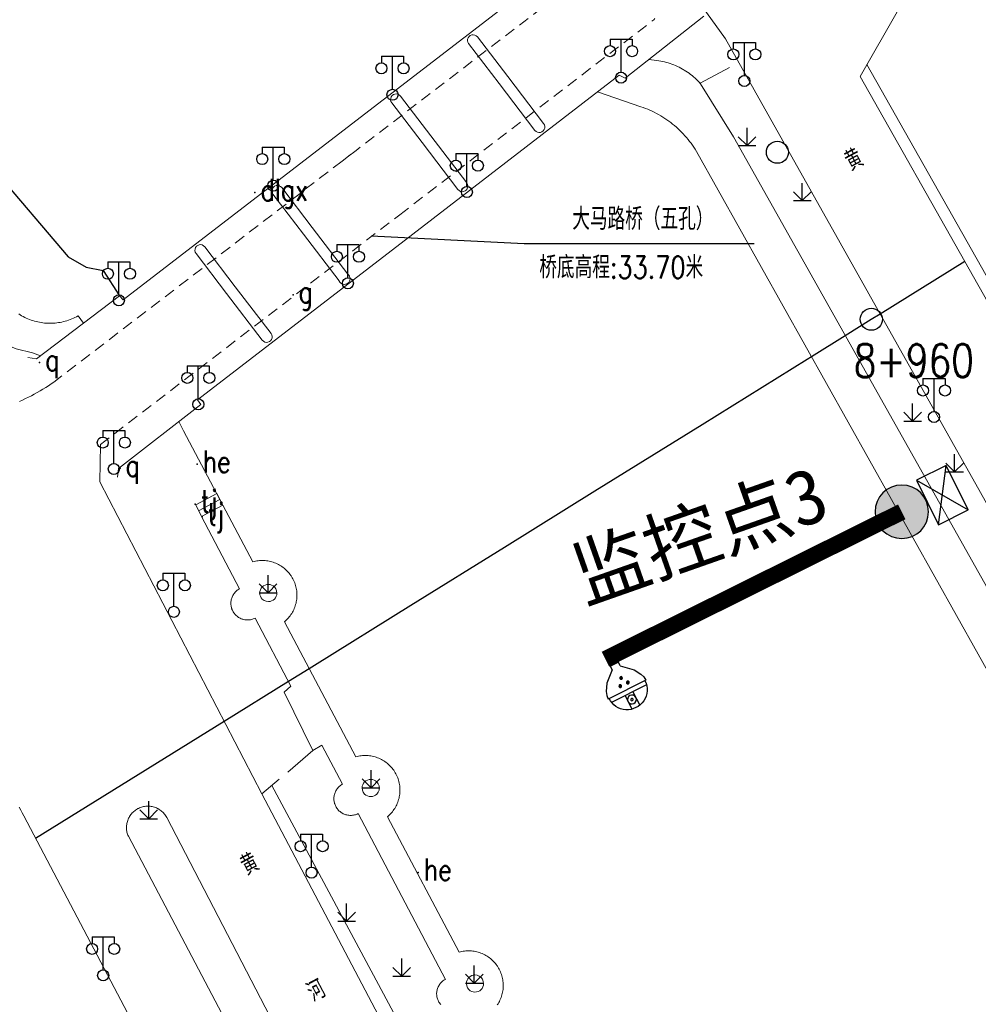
# Model space of a CAD drawing. Extents: x 39527407 to 39530665, y 3786466 to 3790957.
# Tile 107 of 113: x 39529664 to 39529751, y 3789592 to 3789681. Entities that reach past the tile are written whole.
import ezdxf
from ezdxf.enums import TextEntityAlignment as Align

# ---------------------------------------------------------------- set-up
doc = ezdxf.new("R2010")
doc.units = 0
doc.header["$PDSIZE"] = 0.2
doc.linetypes.add('X0', pattern=[4, 3, -1])
doc.linetypes.add('X70', pattern=[1.6, 1, -0.6])
doc.layers.get('0').update_dxf_attribs({"linetype": 'CONTINUOUS'})
for name, color, linetype in [('04-安保监控', 4, 'CONTINUOUS'), ('DLSS', 4, 'CONTINUOUS'), ('JCDL_DMX_F', 30, 'CONTINUOUS'), ('JCDL_JMDD_F', 231, 'CONTINUOUS'), ('JCDL_JMDX_F', 231, 'CONTINUOUS'), ('JCDL_JT_ZJ', 100, 'CONTINUOUS'), ('JCDL_JTD_F', 100, 'CONTINUOUS'), ('JCDL_JTX_F', 100, 'CONTINUOUS'), ('JMD', 6, 'CONTINUOUS'), ('SXSS', 5, 'CONTINUOUS'), ('ZBTZ', 3, 'CONTINUOUS'), ('zdh', 7, 'CONTINUOUS'), ('断面线', 2, 'CONTINUOUS'), ('水面监控', 7, 'CONTINUOUS')]:
    doc.layers.add(name, color=color, linetype=linetype)
for name, color, linetype, lineweight in [('JCDL_JMDX', 1, 'CONTINUOUS', 0), ('JCDL_ZBX', 3, 'CONTINUOUS', 0), ('JCDL_ZBX_F', 7, 'CONTINUOUS', 0)]:
    doc.layers.add(name, color=color, linetype=linetype, lineweight=lineweight)
doc.styles.add('HZ', font='rs', dxfattribs={"width": 0.8, "bigfont": 'hztxt'})
doc.styles.get("Standard").update_dxf_attribs({"font": 'txt', "width": 1.1})
doc.linetypes.add('10422', pattern='A,2,[150,AAA.SHX,S=1,R=0,X=0,Y=1],2,[177,AAA.SHX,S=1,R=0,X=0,Y=0.8],1e-09', length=4)
doc.linetypes.add('X35', pattern='A,2,[150,AAA.SHX,S=1,R=0,X=0,Y=1],2,[177,AAA.SHX,S=1,R=0,X=0,Y=0.8],1e-09', length=4)
doc.linetypes.add('X49', pattern='A,0,[5,symbolt.shx,S=1,R=0,X=0,Y=0],-10', length=10)
doc.linetypes.add('X67', pattern='A,1,[150,symbolx.shx,S=1,R=0,X=0,Y=1],2,[153,symbolx.shx,S=1,R=0,X=0,Y=0.8],2,[145,symbolx.shx,S=1,R=0,X=0,Y=0],0,[150,symbolx.shx,S=1,R=0,X=0,Y=1],2,[153,symbolx.shx,S=1,R=0,X=0,Y=0.8],2,[150,symbolx.shx,S=1,R=0,X=0,Y=1],0.5,-0.5,[146,symbolx.shx,S=1,R=0,X=0,Y=0],-0.5,0.5,[153,symbolx.shx,S=1,R=0,X=0,Y=0.8],1', length=12)

# ---------------------------------------------------------------- blocks, each defined once
blk = doc.blocks.new('5820000')
at = {"color": 0, "linetype": 'Continuous'}
blk.add_circle((0, 0), 1, dxfattribs=at)
blk = doc.blocks.new('9530003')
at = {"color": 0}
for p, q in [((0, 0), (0, 1.6)), ((-0.8, 0), (0.8, 0))]:
    blk.add_line(p, q, dxfattribs=at)
at = {"color": 0, "linetype": 'Continuous'}
for points in [[(0, 0), (-0.8, 0.8)], [(0, 0), (0.8, 0.8)]]:
    blk.add_lwpolyline(points, dxfattribs=at)
blk = doc.blocks.new('3521000')
at = {"color": 0}
for p, q in [((-1, 3.5), (1, 3.5)), ((0, 0.5), (0, 3.5))]:
    blk.add_line(p, q, dxfattribs=at)
at = {"color": 0, "linetype": 'Continuous', "flags": 128}
for points in [[(-1, 3.5), (-1, 2.9)], [(1, 3.5), (1, 2.9)]]:
    blk.add_lwpolyline(points, dxfattribs=at)
at = {"color": 0}
for centre in [(-1, 2.4), (1, 2.4), (0, 0)]:
    blk.add_circle(centre, 0.5, dxfattribs=at)
blk = doc.blocks.new('A$C645879D4')
at = {"layer": '04-安保监控'}
h = blk.add_hatch(color=256, dxfattribs=at)
edge = h.paths.add_edge_path()
edge.add_arc((404, 404), 404, 0, 360)
blk.add_circle((404, 404), 404, dxfattribs=at)
blk = doc.blocks.new('A$C2CD672AE')
at = {"layer": '04-安保监控', "color": 6}
for p, q in [((3.16, 8.38), (1.14, 6.57)), ((3.16, 8.38), (3.16, 9.15)), ((3.16, 9.15), (4.84, 9.15)), ((4.84, 8.38), (4.84, 9.15)), ((4.84, 8.38), (6.85, 6.57)), ((1.14, 6.57), (0.34, 5.24)), ((6.85, 6.57), (7.66, 5.24)), ((0.1, 4.53), (0, 3.79)), ((0, 3.79), (8, 3.79)), ((0.34, 5.24), (0.1, 4.53)), ((7.66, 5.24), (7.9, 4.53)), ((7.9, 4.53), (8, 3.79)), ((0.31, 2.95), (7.69, 2.95)), ((3.16, 2.95), (3.16, 0.09)), ((4.84, 2.95), (4.84, 0.09))]:
    blk.add_line(p, q, dxfattribs=at)
for centre, major_axis, start_param, end_param in [((4.02, 6.27), (0.188, 0.188), 3.141593, 9.424778), ((4, 3.79), (2.68, 2.68), 2.356194, 5.497787), ((3.26, 4.93), (0.188, 0.188), 6.28318530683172, 12.5663706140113), ((4.85, 4.94), (0.188, 0.188), 3.141593, 9.424778), ((4, 1.71), (0.595, 0.595), 5.497787, 11.780972), ((4, 1.71), (0.161, 0.161), 5.497787, 11.780972)]:
    blk.add_ellipse(centre, major_axis=major_axis, ratio=1, start_param=start_param, end_param=end_param, dxfattribs=at)
for points in [[(3.79, 6.4), (4.25, 6.4), (3.76, 6.27), (4.29, 6.27)], [(3.79, 6.13), (4.25, 6.14), (3.76, 6.27), (4.29, 6.27)], [(3.89, 6.5), (4.16, 6.5), (3.79, 6.4), (4.25, 6.4)], [(3.89, 6.04), (4.16, 6.04), (3.79, 6.13), (4.25, 6.14)], [(4.02, 6.53), (4.02, 6.53), (3.89, 6.5), (4.16, 6.5)], [(4.02, 6), (4.02, 6), (3.89, 6.04), (4.16, 6.04)], [(3.03, 5.07), (3.49, 5.07), (2.99, 4.93), (3.52, 4.93)], [(3.03, 4.8), (3.49, 4.8), (2.99, 4.93), (3.52, 4.93)], [(3.12, 5.16), (3.39, 5.16), (3.03, 5.07), (3.49, 5.07)], [(3.12, 4.7), (3.39, 4.7), (3.03, 4.8), (3.49, 4.8)], [(3.26, 5.2), (3.26, 5.2), (3.12, 5.16), (3.39, 5.16)], [(3.26, 4.67), (3.26, 4.67), (3.12, 4.7), (3.39, 4.7)], [(4.62, 5.07), (5.08, 5.07), (4.59, 4.94), (5.12, 4.94)], [(4.62, 4.8), (5.09, 4.81), (4.59, 4.94), (5.12, 4.94)], [(4.72, 5.17), (4.99, 5.17), (4.62, 5.07), (5.08, 5.07)], [(4.72, 4.71), (4.99, 4.71), (4.62, 4.8), (5.09, 4.81)], [(4.85, 5.2), (4.85, 5.2), (4.72, 5.17), (4.99, 5.17)], [(4.86, 4.67), (4.86, 4.67), (4.72, 4.71), (4.99, 4.71)]]:
    blk.add_solid(points, dxfattribs=at)
blk = doc.blocks.new('A$C30C14BCC')
at = {"layer": '04-安保监控', "color": 2}
for p, q in [((0, 600), (400, 0)), ((0, 0), (400, 600))]:
    blk.add_line(p, q, dxfattribs=at)
at = {"layer": '04-安保监控', "color": 2, "ltscale": 12}
blk.add_lwpolyline([(0, 600), (400, 600), (400, 0), (0, 0)], close=True, dxfattribs=at)

msp = doc.modelspace()

# ---------------------------------------------------------------- linework, layer by layer
at = {"layer": 'DLSS', "linetype": 'Continuous', "lineweight": 20, "elevation": -38.58}
for points in [[(39529762.209, 3789640.7889), (39529761.55226, 3789640.43427), (39529760.80716, 3789640.38927), (39529760.11228, 3789640.66195), (39529759.59699, 3789641.2019), (39529739.83599, 3789676.14989), (39529746.66225, 3789688.11982), (39529748.191, 3789690.26877), (39529749.82154, 3789691.95375), (39529751.43139, 3789693.22627), (39529752.51611, 3789693.8223)], [(39529725.53499, 3789682.4989), (39529727.628, 3789679.56889), (39529766.35199, 3789610.66589)], [(39529721.146, 3789681.29289), (39529721.22908, 3789681.40075)], [(39529666.76329, 3789648.42305), (39529666.51661, 3789648.25388), (39529666.26693, 3789648.08917), (39529666.01456, 3789647.92862), (39529665.75956, 3789647.77228), (39529665.502, 3789647.62018), (39529665.24196, 3789647.47237), (39529664.9795, 3789647.32889), (39529664.71471, 3789647.18978), (39529664.44764, 3789647.05508), (39529664.17838, 3789646.92483), (39529663.90699, 3789646.79905), (39529663.63356, 3789646.67779)], [(39529670.99034, 3789642.77153), (39529670.92799, 3789639.38989), (39529685.62299, 3789611.09089), (39529740.27715, 3789507.15389)], [(39529717.63135, 3789507.15389), (39529664.03, 3789609.09389), (39529663.89505, 3789609.35208), (39529663.75528, 3789609.60769), (39529663.61109, 3789609.86084)]]:
    msp.add_lwpolyline(points, dxfattribs=at)
at = {"layer": 'DLSS', "linetype": 'X70', "lineweight": 0, "elevation": -38.58}
for points in [[(39529718.63599, 3789688.23289), (39529694.14756, 3789669.43918)], [(39529698.11479, 3789663.60409), (39529721.146, 3789681.29289)], [(39529694.14756, 3789669.43918), (39529666.76329, 3789648.42305)], [(39529693.64688, 3789669.05493), (39529692.85357, 3789668.44611)], [(39529670.99034, 3789642.77153), (39529698.11479, 3789663.60409)]]:
    msp.add_lwpolyline(points, dxfattribs=at)
at = {"layer": 'DLSS', "linetype": 'Continuous', "lineweight": 0, "elevation": -38.58}
for points in [[(39529705.14788, 3789679.73179), (39529705.04585, 3789679.83101), (39529704.92001, 3789679.89747), (39529704.78054, 3789679.92578), (39529704.63874, 3789679.91366), (39529704.5061, 3789679.86207), (39529704.39337, 3789679.77521), (39529704.30968, 3789679.6601), (39529704.2618, 3789679.52608), (39529704.25363, 3789679.384), (39529704.28581, 3789679.24537), (39529704.35575, 3789679.12142)], [(39529705.14724, 3789679.7313), (39529707.90101, 3789676.12756)], [(39529704.35511, 3789679.12093), (39529707.10928, 3789675.51666)], [(39529707.90101, 3789676.12756), (39529711.1558, 3789671.86814)], [(39529707.10928, 3789675.51666), (39529710.36367, 3789671.25778)], [(39529698.17475, 3789674.36368), (39529698.07273, 3789674.46291), (39529697.94688, 3789674.52937), (39529697.80741, 3789674.55768), (39529697.66561, 3789674.54555), (39529697.53297, 3789674.49397), (39529697.42024, 3789674.4071), (39529697.33655, 3789674.292), (39529697.28868, 3789674.15798), (39529697.2805, 3789674.01589), (39529697.31268, 3789673.87726), (39529697.38262, 3789673.75332)], [(39529698.17411, 3789674.36319), (39529700.93383, 3789670.75167)], [(39529697.38198, 3789673.75283), (39529700.1421, 3789670.14078)], [(39529710.36367, 3789671.25778), (39529710.46506, 3789671.15806), (39529710.5909, 3789671.0916), (39529710.73038, 3789671.06329), (39529710.87217, 3789671.07542), (39529711.00481, 3789671.127), (39529711.11754, 3789671.21387), (39529711.20124, 3789671.32897), (39529711.24911, 3789671.463), (39529711.25729, 3789671.60508), (39529711.2251, 3789671.74371), (39529711.1558, 3789671.86814)], [(39529700.93383, 3789670.75167), (39529704.18268, 3789666.50004)], [(39529700.1421, 3789670.14078), (39529703.39055, 3789665.88967)], [(39529687.40836, 3789666.06779), (39529687.30634, 3789666.16702), (39529687.18049, 3789666.23348), (39529687.04102, 3789666.26179), (39529686.89922, 3789666.24966), (39529686.76659, 3789666.19808), (39529686.65386, 3789666.11121), (39529686.57016, 3789665.99611), (39529686.52229, 3789665.86208), (39529686.51411, 3789665.72), (39529686.5463, 3789665.58137), (39529686.61623, 3789665.45743)], [(39529703.39055, 3789665.88967), (39529703.49193, 3789665.78996), (39529703.61778, 3789665.7235), (39529703.75725, 3789665.69519), (39529703.89905, 3789665.70732), (39529704.03168, 3789665.7589), (39529704.14442, 3789665.84577), (39529704.22811, 3789665.96087), (39529704.27598, 3789666.09489), (39529704.28416, 3789666.23697), (39529704.25198, 3789666.3756), (39529704.18268, 3789666.50004)], [(39529686.61623, 3789665.45743), (39529689.38123, 3789661.83767)], [(39529687.40836, 3789666.06779), (39529690.17295, 3789662.44857)], [(39529689.38123, 3789661.83767), (39529692.62416, 3789657.59378)], [(39529690.17295, 3789662.44857), (39529693.41629, 3789658.20415)], [(39529680.43761, 3789660.69658), (39529680.33559, 3789660.7958), (39529680.20975, 3789660.86226), (39529680.07028, 3789660.89057), (39529679.92848, 3789660.87845), (39529679.79584, 3789660.82686), (39529679.68311, 3789660.74), (39529679.59942, 3789660.62489), (39529679.55154, 3789660.49087), (39529679.54336, 3789660.34879), (39529679.57555, 3789660.21016), (39529679.64548, 3789660.08621)], [(39529679.64548, 3789660.08621), (39529682.41405, 3789656.46179)], [(39529680.43761, 3789660.69658), (39529683.20577, 3789657.07268)], [(39529692.62352, 3789657.59329), (39529692.68179, 3789657.49215), (39529692.7613, 3789657.4067), (39529692.858, 3789657.34132), (39529692.96693, 3789657.29936), (39529693.0825, 3789657.28297), (39529693.19879, 3789657.293), (39529693.30985, 3789657.32892), (39529693.40999, 3789657.3889), (39529693.49436, 3789657.4702), (39529693.5582, 3789657.56845), (39529693.59821, 3789657.67858), (39529693.61233, 3789657.79489), (39529693.59982, 3789657.91139), (39529693.56135, 3789658.02206), (39529693.49888, 3789658.12119), (39529693.41565, 3789658.20366)], [(39529682.41405, 3789656.46179), (39529685.65341, 3789652.22257)], [(39529683.20577, 3789657.07268), (39529686.44554, 3789652.83294)], [(39529685.65278, 3789652.22208), (39529685.7548, 3789652.12286), (39529685.88064, 3789652.0564), (39529686.02012, 3789652.02808), (39529686.16191, 3789652.04021), (39529686.29455, 3789652.0918), (39529686.40728, 3789652.17866), (39529686.49098, 3789652.29377), (39529686.53885, 3789652.42779), (39529686.54703, 3789652.56987), (39529686.51484, 3789652.7085), (39529686.44491, 3789652.83244)], [(39529690.15599, 3789583.56689), (39529676.987, 3789608.94289), (39529676.93783, 3789609.02896), (39529676.88398, 3789609.1122), (39529676.82595, 3789609.19258), (39529676.76389, 3789609.26989), (39529676.69797, 3789609.34393), (39529676.62836, 3789609.41451), (39529676.55524, 3789609.48145), (39529676.47879, 3789609.54457), (39529676.39923, 3789609.60371), (39529676.31675, 3789609.65871), (39529676.23157, 3789609.70943), (39529676.14391, 3789609.75573), (39529676.05401, 3789609.79751), (39529675.96209, 3789609.83464), (39529675.86839, 3789609.86703), (39529675.77317, 3789609.8946), (39529675.67666, 3789609.91727), (39529675.57912, 3789609.93499), (39529675.4808, 3789609.94771), (39529675.38196, 3789609.95539), (39529675.28286, 3789609.95802), (39529675.18376, 3789609.95559), (39529675.08491, 3789609.94811), (39529674.98656, 3789609.93559), (39529674.88899, 3789609.91807), (39529674.79243, 3789609.89559), (39529674.69715, 3789609.86822), (39529674.60339, 3789609.83601), (39529674.5114, 3789609.79907), (39529674.42141, 3789609.75748), (39529674.37799, 3789609.7349), (39529674.33366, 3789609.71135), (39529674.24838, 3789609.6608), (39529674.16579, 3789609.60597), (39529674.0861, 3789609.547), (39529674.00953, 3789609.48403), (39529673.93627, 3789609.41724), (39529673.86651, 3789609.3468), (39529673.80044, 3789609.27289), (39529673.73823, 3789609.1957), (39529673.68004, 3789609.11544), (39529673.62602, 3789609.03232), (39529673.57631, 3789608.94655), (39529673.53104, 3789608.85835), (39529673.49033, 3789608.76796), (39529673.45429, 3789608.67561), (39529673.42301, 3789608.58153), (39529673.39657, 3789608.48599), (39529673.37504, 3789608.38922), (39529673.35848, 3789608.29148), (39529673.34692, 3789608.19302), (39529673.3404, 3789608.0941), (39529673.33895, 3789607.99497), (39529673.34255, 3789607.8959), (39529673.3512, 3789607.79714), (39529673.36488, 3789607.69896), (39529673.38355, 3789607.60159), (39529673.40717, 3789607.50531), (39529673.43567, 3789607.41036), (39529673.46898, 3789607.31699), (39529673.50739, 3789607.22561), (39529701.355, 3789554.32389)]]:
    msp.add_lwpolyline(points, dxfattribs=at)
at = {"layer": 'JCDL_DMX_F', "color": 3, "linetype": 'X35', "lineweight": 0, "elevation": -38.58}
for points in [[(39529785.856, 3789568.41589), (39529728.36, 3789670.67989), (39529725.379, 3789675.4879), (39529725.26103, 3789675.61875), (39529725.13917, 3789675.74598), (39529725.01382, 3789675.86979), (39529724.88508, 3789675.99006), (39529724.75304, 3789676.1067), (39529724.61781, 3789676.21962), (39529724.47949, 3789676.32875), (39529724.33819, 3789676.43398), (39529724.19402, 3789676.53525), (39529724.04709, 3789676.63246), (39529723.89752, 3789676.72556), (39529723.798, 3789676.78389), (39529723.74541, 3789676.81446), (39529723.59089, 3789676.89909), (39529723.43408, 3789676.9794), (39529723.27509, 3789677.05532), (39529723.11406, 3789677.12678), (39529722.9511, 3789677.19374), (39529722.78634, 3789677.25615), (39529722.61991, 3789677.31395), (39529722.45194, 3789677.3671), (39529722.28255, 3789677.41555), (39529722.11188, 3789677.45928), (39529721.94007, 3789677.49825), (39529721.76723, 3789677.53242), (39529721.59351, 3789677.56178), (39529721.41899, 3789677.58589), (39529720.68664, 3789677.68707)], [(39529753.82886, 3789653.57197), (39529740.45284, 3789677.22792)], [(39529663.56699, 3789654.6059), (39529663.69962, 3789654.52118), (39529663.83499, 3789654.44088), (39529663.97273, 3789654.36474), (39529664.11273, 3789654.29284), (39529664.25485, 3789654.22523), (39529664.39897, 3789654.16199), (39529664.54495, 3789654.10316), (39529664.69265, 3789654.04881), (39529664.84194, 3789653.99898), (39529664.99268, 3789653.95373), (39529665.14473, 3789653.91308), (39529665.29794, 3789653.87709), (39529665.45218, 3789653.84578), (39529665.6073, 3789653.81919), (39529665.76316, 3789653.79733), (39529665.91962, 3789653.78024), (39529666.07652, 3789653.76791), (39529666.17799, 3789653.7629), (39529666.23373, 3789653.76037), (39529666.39109, 3789653.75763), (39529666.54846, 3789653.75968), (39529666.7057, 3789653.76652), (39529666.86265, 3789653.77815), (39529667.01918, 3789653.79455), (39529667.17513, 3789653.81572), (39529667.33037, 3789653.84162), (39529667.48475, 3789653.87225), (39529667.63812, 3789653.90756), (39529667.79035, 3789653.94753), (39529667.94129, 3789653.99212), (39529668.09079, 3789654.04128), (39529668.23874, 3789654.09498), (39529668.38497, 3789654.15316), (39529668.52937, 3789654.21576), (39529668.67179, 3789654.28274), (39529668.81211, 3789654.35402), (39529668.94999, 3789654.4299), (39529669.4428, 3789653.78192)], [(39529680.14, 3789636.2259), (39529683.58758, 3789629.6828), (39529683.51231, 3789629.6393), (39529683.43989, 3789629.59118), (39529683.37036, 3789629.53897), (39529683.30395, 3789629.48285), (39529683.24089, 3789629.42299), (39529683.18137, 3789629.3596), (39529683.12561, 3789629.29289), (39529683.07378, 3789629.22308), (39529683.02606, 3789629.1504), (39529682.9826, 3789629.07509), (39529682.94355, 3789628.9974), (39529682.90904, 3789628.9176), (39529682.87918, 3789628.83593), (39529682.85408, 3789628.75269), (39529682.8338, 3789628.66814), (39529682.81844, 3789628.58256), (39529682.80802, 3789628.49624), (39529682.8026, 3789628.40946), (39529682.80218, 3789628.32251), (39529682.80677, 3789628.23568), (39529682.81635, 3789628.14927), (39529682.83089, 3789628.06354), (39529682.85034, 3789627.9788), (39529682.86799, 3789627.9179), (39529682.87465, 3789627.89531), (39529682.90371, 3789627.81337), (39529682.93745, 3789627.73324), (39529682.97575, 3789627.65518), (39529683.01848, 3789627.57945), (39529683.0655, 3789627.50631), (39529683.11666, 3789627.43601), (39529683.17177, 3789627.36876), (39529683.23067, 3789627.3048), (39529683.29316, 3789627.24434), (39529683.35902, 3789627.18757), (39529683.42804, 3789627.1347), (39529683.49999, 3789627.08588), (39529683.57464, 3789627.04129), (39529683.65172, 3789627.00107), (39529683.731, 3789626.96536), (39529683.8122, 3789626.93428), (39529683.89506, 3789626.90792), (39529683.97929, 3789626.88637), (39529684.06463, 3789626.86971), (39529684.15079, 3789626.858), (39529684.23747, 3789626.85126), (39529684.3244, 3789626.84953), (39529684.41129, 3789626.85281), (39529684.49784, 3789626.86109), (39529684.58378, 3789626.87433), (39529684.6688, 3789626.8925), (39529684.75264, 3789626.91554), (39529684.83502, 3789626.94337), (39529684.91565, 3789626.9759), (39529684.99409, 3789627.01339), (39529688.23692, 3789620.85886)], [(39529691.05691, 3789615.50685), (39529692.9235, 3789611.96427), (39529692.84823, 3789611.92046), (39529692.77582, 3789611.87205), (39529692.70631, 3789611.81956), (39529692.63994, 3789611.76316), (39529692.57691, 3789611.70304), (39529692.51745, 3789611.63939), (39529692.46174, 3789611.57243), (39529692.40997, 3789611.50238), (39529692.36232, 3789611.42947), (39529692.31893, 3789611.35395), (39529692.27995, 3789611.27605), (39529692.24552, 3789611.19604), (39529692.21575, 3789611.11419), (39529692.19072, 3789611.03076), (39529692.17053, 3789610.94602), (39529692.15525, 3789610.86027), (39529692.14492, 3789610.77379), (39529692.13958, 3789610.68685), (39529692.13924, 3789610.59975), (39529692.14391, 3789610.51277), (39529692.15357, 3789610.4262), (39529692.16819, 3789610.34034), (39529692.18772, 3789610.25545), (39529692.20393, 3789610.19936), (39529692.2121, 3789610.17183), (39529692.24125, 3789610.08975), (39529692.27506, 3789610.00948), (39529692.31343, 3789609.93128), (39529692.35623, 3789609.85542), (39529692.40332, 3789609.78215), (39529692.45455, 3789609.7117), (39529692.50974, 3789609.64431), (39529692.56871, 3789609.58021), (39529692.63127, 3789609.5196), (39529692.6972, 3789609.46269), (39529692.7663, 3789609.40966), (39529692.83834, 3789609.36069), (39529692.91307, 3789609.31594), (39529692.99024, 3789609.27556), (39529693.06961, 3789609.23968), (39529693.15091, 3789609.20843), (39529693.23388, 3789609.18189), (39529693.31823, 3789609.16017), (39529693.40369, 3789609.14334), (39529693.48997, 3789609.13144), (39529693.5768, 3789609.12453), (39529693.66388, 3789609.12261), (39529693.75093, 3789609.1257), (39529693.83766, 3789609.13379), (39529693.92377, 3789609.14686), (39529694.009, 3789609.16485), (39529694.09305, 3789609.1877), (39529694.17565, 3789609.21536), (39529694.25652, 3789609.24771), (39529694.33521, 3789609.28503), (39529702.248, 3789594.2539), (39529702.17264, 3789594.21244), (39529702.10005, 3789594.16628), (39529702.03028, 3789594.11596), (39529701.96357, 3789594.06165), (39529701.90015, 3789594.00353), (39529701.84024, 3789593.9418), (39529701.78404, 3789593.87668), (39529701.73174, 3789593.80838), (39529701.68352, 3789593.73714), (39529701.63955, 3789593.6632), (39529701.59998, 3789593.58682), (39529701.56494, 3789593.50826), (39529701.53455, 3789593.42778), (39529701.50892, 3789593.34567), (39529701.48813, 3789593.26219), (39529701.47226, 3789593.17765), (39529701.46136, 3789593.09232), (39529701.45547, 3789593.0065), (39529701.4546, 3789592.92048), (39529701.45876, 3789592.83456), (39529701.46794, 3789592.74902), (39529701.4821, 3789592.66417), (39529701.5012, 3789592.5803), (39529701.5268, 3789592.49334), (39529701.55392, 3789592.41661), (39529701.58737, 3789592.33735), (39529701.62539, 3789592.26019), (39529701.66786, 3789592.18538), (39529701.71463, 3789592.11318), (39529701.76554, 3789592.04384), (39529701.82041, 3789591.97759)]]:
    msp.add_lwpolyline(points, dxfattribs=at)
at = {"layer": 'JCDL_JMDX', "color": 6, "linetype": 'X67', "lineweight": 0, "elevation": -38.58}
msp.add_lwpolyline([(39529672.701, 3789656.2599), (39529671.21899, 3789658.55189), (39529669.682, 3789658.8579), (39529668.05299, 3789659.79689), (39529647.79899, 3789683.5849), (39529644.29999, 3789685.88889), (39529639.23, 3789689.51289), (39529582.843, 3789754.97168)], dxfattribs=at)
at = {"layer": 'JCDL_JMDX_F', "linetype": 'Continuous', "lineweight": 0, "elevation": -38.58}
for points in [[(39529679.617, 3789637.29789), (39529681.52376, 3789638.30499)], [(39529680.84877, 3789637.27436), (39529681.80216, 3789637.77791)], [(39529682.08055, 3789637.25083), (39529681.52376, 3789638.30499)], [(39529680.14, 3789636.2259), (39529679.617, 3789637.29789)], [(39529679.8785, 3789636.7619), (39529680.84877, 3789637.27436)], [(39529680.14, 3789636.2259), (39529682.08055, 3789637.25083)]]:
    msp.add_lwpolyline(points, dxfattribs=at)
at = {"layer": 'JCDL_JTX_F', "linetype": 'Continuous', "lineweight": 0, "elevation": -38.58}
for points in [[(39529711.23926, 3789685.31407), (39529692.94064, 3789671.21432)], [(39529718.544, 3789675.99889), (39529725.68252, 3789681.62328)], [(39529699.29267, 3789661.84841), (39529717.9928, 3789676.25753)], [(39529717.9928, 3789676.25753), (39529718.544, 3789675.99889)], [(39529692.94064, 3789671.21432), (39529673.028, 3789655.8709)], [(39529679.78152, 3789646.81436), (39529699.29267, 3789661.84841)], [(39529672.701, 3789656.2599), (39529665.17999, 3789650.5399)], [(39529673.028, 3789655.8709), (39529672.701, 3789656.2599)], [(39529665.17999, 3789650.5399), (39529664.38729, 3789650.64772)], [(39529680.07431, 3789646.399), (39529679.78152, 3789646.81436)], [(39529672.62603, 3789640.58462), (39529680.07431, 3789646.399)], [(39529672.62603, 3789640.58462), (39529672.52821, 3789639.79063)]]:
    msp.add_lwpolyline(points, dxfattribs=at)
at = {"layer": 'JCDL_ZBX', "color": 114, "linetype": 'Continuous', "lineweight": 0, "true_color": 0x009944, "elevation": -38.58}
msp.add_lwpolyline([(39529688.23692, 3789620.85886), (39529687.62662, 3789620.30348), (39529690.245, 3789614.99489), (39529691.05691, 3789615.50685)], dxfattribs=at)
at = {"layer": 'JCDL_ZBX', "color": 114, "linetype": 'X49', "lineweight": 0, "true_color": 0x009944, "elevation": -38.58}
msp.add_lwpolyline([(39529686.5055, 3789611.8363), (39529697.99308, 3789590.38943), (39529721.6836, 3789544.75931), (39529741.67004, 3789507.15389)], dxfattribs=at)
at = {"layer": 'JCDL_ZBX_F', "color": 114, "linetype": 'X0', "lineweight": 0, "true_color": 0x009944, "elevation": -38.58}
for points in [[(39529725.34196, 3789675.52898), (39529728.84503, 3789677.40339)], [(39529651.75289, 3789663.42498), (39529657.57656, 3789656.63978), (39529657.738, 3789656.4489), (39529660.8365, 3789652.88369), (39529662.17375, 3789651.93913), (39529663.34792, 3789651.45056), (39529664.8304, 3789651.08913), (39529665.53987, 3789650.8136)], [(39529686.97805, 3789629.29314), (39529686.95155, 3789629.4945), (39529686.87382, 3789629.68215), (39529686.75018, 3789629.84328), (39529686.63228, 3789629.94003), (39529686.49778, 3789630.01193), (39529686.35183, 3789630.0562), (39529686.20004, 3789630.07115), (39529686.04826, 3789630.0562), (39529685.90231, 3789630.01193), (39529685.7678, 3789629.94003), (39529685.64991, 3789629.84328), (39529685.55315, 3789629.72538), (39529685.48126, 3789629.59087), (39529685.43698, 3789629.44492), (39529685.42203, 3789629.29314), (39529685.43698, 3789629.14136), (39529685.48126, 3789628.99541), (39529685.55315, 3789628.8609), (39529685.64991, 3789628.743), (39529685.81104, 3789628.61936), (39529685.99868, 3789628.54164), (39529686.20004, 3789628.51513), (39529686.35183, 3789628.53008), (39529686.49778, 3789628.57435), (39529686.63228, 3789628.64625), (39529686.75018, 3789628.743), (39529686.84694, 3789628.8609), (39529686.91883, 3789628.99541), (39529686.96311, 3789629.14136), (39529686.97805, 3789629.29314)], [(39529690.245, 3789614.99489), (39529685.62299, 3789611.09089)], [(39529696.25697, 3789611.61097), (39529696.23046, 3789611.81234), (39529696.15273, 3789611.99998), (39529696.02909, 3789612.16111), (39529695.9112, 3789612.25787), (39529695.77669, 3789612.32976), (39529695.63074, 3789612.37404), (39529695.47896, 3789612.38898), (39529695.32717, 3789612.37404), (39529695.18122, 3789612.32976), (39529695.04672, 3789612.25787), (39529694.92882, 3789612.16111), (39529694.83206, 3789612.04321), (39529694.76017, 3789611.90871), (39529694.71589, 3789611.76276), (39529694.70095, 3789611.61097), (39529694.72745, 3789611.40961), (39529694.80518, 3789611.22197), (39529694.92882, 3789611.06084), (39529695.04672, 3789610.96408), (39529695.18122, 3789610.89219), (39529695.32717, 3789610.84791), (39529695.47896, 3789610.83296), (39529695.63074, 3789610.84791), (39529695.77669, 3789610.89219), (39529695.9112, 3789610.96408), (39529696.02909, 3789611.06084), (39529696.15273, 3789611.22197), (39529696.23046, 3789611.40961), (39529696.25697, 3789611.61097)], [(39529705.70793, 3789593.8707), (39529705.68142, 3789594.07206), (39529705.6037, 3789594.25971), (39529705.48006, 3789594.42084), (39529705.31893, 3789594.54448), (39529705.13129, 3789594.6222), (39529704.92992, 3789594.64871), (39529704.77814, 3789594.63376), (39529704.63219, 3789594.58949), (39529704.49768, 3789594.51759), (39529704.37978, 3789594.42084), (39529704.28303, 3789594.30294), (39529704.21113, 3789594.16843), (39529704.16686, 3789594.02248), (39529704.15191, 3789593.8707), (39529704.17842, 3789593.66934), (39529704.25614, 3789593.48169), (39529704.37978, 3789593.32056), (39529704.49768, 3789593.22381), (39529704.63219, 3789593.15191), (39529704.77814, 3789593.10764), (39529704.92992, 3789593.09269), (39529705.0817, 3789593.10764), (39529705.22765, 3789593.15191), (39529705.36216, 3789593.22381), (39529705.48006, 3789593.32056), (39529705.57681, 3789593.43846), (39529705.64871, 3789593.57297), (39529705.69298, 3789593.71892), (39529705.70793, 3789593.8707)]]:
    msp.add_lwpolyline(points, dxfattribs=at)
at = {"layer": 'JMD', "linetype": 'Continuous'}
for p, q in [((39529695.53026, 3789661.70168, -38.58), (39529709.40232, 3789660.99314, -38.58)), ((39529709.40232, 3789660.99314, -38.58), (39529730.25232, 3789660.99314, -38.58))]:
    msp.add_line(p, q, dxfattribs=at)
at = {"layer": 'SXSS', "linetype": '10422', "flags": 128}
msp.add_lwpolyline([(39529173.62367, 3790195.22921), (39529203.01161, 3790174.93878), (39529211.551, 3790169.0429), (39529219.59899, 3790162.5439), (39529222.57291, 3790160.59562), (39529223.374, 3790160.2129), (39529223.9682, 3790159.96037), (39529224.5414, 3790159.74191), (39529227.28099, 3790157.81989), (39529242.643, 3790143.6559), (39529243.646, 3790142.3979), (39529244.68173, 3790140.77665), (39529246.08, 3790138.58789), (39529247.81199, 3790136.1829), (39529248.77, 3790135.07789), (39529299.915, 3790084.89489), (39529301.902, 3790087.14289), (39529317.058, 3790073.30989), (39529314.61079, 3790070.62864), (39529315.28423, 3790069.95811), (39529317.14, 3790068.11036), (39529332.843, 3790052.77142), (39529379.54322, 3790007.15389), (39529386.80516, 3790000.06032), (39529392.43, 3789994.56589), (39529403.3176, 3789983.1891), (39529419.761, 3789966.00689), (39529444.323, 3789936.13689), (39529450.59899, 3789929.85189), (39529451.77073, 3789929.30976), (39529452.77687, 3789928.72812), (39529453.92938, 3789927.89828), (39529455.17092, 3789926.7693), (39529455.60711, 3789926.29309), (39529456.25784, 3789925.49079), (39529456.63377, 3789924.9657), (39529456.84444, 3789924.64048), (39529457.59651, 3789923.28624), (39529458.05629, 3789922.21891), (39529458.34538, 3789921.36236), (39529458.65875, 3789920.10987), (39529458.84899, 3789918.83289), (39529461.11099, 3789914.74089), (39529508.35041, 3789851.43378), (39529517.424, 3789838.86689), (39529520.174, 3789840.75789), (39529532.226, 3789824.15789), (39529529.77252, 3789822.27113), (39529532.28194, 3789818.67206), (39529541.916, 3789805.65489), (39529579.24899, 3789759.1439), (39529639.23, 3789689.51289), (39529647.79899, 3789683.5849), (39529668.05299, 3789659.79689), (39529669.682, 3789658.8579), (39529671.21899, 3789658.55189), (39529672.701, 3789656.2599)], dxfattribs=at)
at = {"layer": 'SXSS', "linetype": 'X35', "lineweight": 0, "elevation": -38.58}
for points in [[(39529787.86399, 3789557.10389), (39529725.004, 3789669.3479), (39529724.88918, 3789669.53567), (39529724.76959, 3789669.72044), (39529724.64568, 3789669.90234), (39529724.51749, 3789670.08125), (39529724.38512, 3789670.25709), (39529724.24863, 3789670.42975), (39529724.10809, 3789670.59914), (39529723.96359, 3789670.76516), (39529723.81521, 3789670.92772), (39529723.66303, 3789671.08672), (39529723.50713, 3789671.24209), (39529723.34761, 3789671.39373), (39529723.18455, 3789671.54156), (39529723.02102, 3789671.68269), (39529722.84817, 3789671.82545), (39529722.67505, 3789671.96135), (39529722.49876, 3789672.09313), (39529722.31941, 3789672.2207), (39529722.13709, 3789672.344), (39529721.95191, 3789672.46296), (39529721.76397, 3789672.5775), (39529721.57338, 3789672.68758), (39529721.38024, 3789672.79312), (39529721.18466, 3789672.89407), (39529720.98675, 3789672.99036), (39529720.78662, 3789673.08196), (39529720.58438, 3789673.16879), (39529720.38014, 3789673.25083), (39529720.17402, 3789673.32802), (39529719.966, 3789673.3999), (39529716.0433, 3789674.75537)], [(39529678.07365, 3789644.83722), (39529678.50985, 3789644.01136), (39529684.78984, 3789632.12121), (39529684.91146, 3789632.15375), (39529685.03438, 3789632.18099), (39529685.15831, 3789632.20328), (39529685.28302, 3789632.22059), (39529685.40833, 3789632.23288), (39529685.53403, 3789632.24014), (39529685.65992, 3789632.24236), (39529685.78579, 3789632.23953), (39529685.91146, 3789632.23165), (39529686.0367, 3789632.21875), (39529686.16133, 3789632.20083), (39529686.28514, 3789632.17794), (39529686.40793, 3789632.1501), (39529686.52951, 3789632.11737), (39529686.64968, 3789632.07978), (39529686.76825, 3789632.03741), (39529686.88502, 3789631.99033), (39529686.99981, 3789631.9386), (39529687.11244, 3789631.88231), (39529687.22272, 3789631.82155), (39529687.33048, 3789631.75642), (39529687.43553, 3789631.68703), (39529687.53773, 3789631.61348), (39529687.63689, 3789631.53589), (39529687.73287, 3789631.45439), (39529687.8255, 3789631.36911), (39529687.91463, 3789631.28019), (39529688.00014, 3789631.18776), (39529688.08187, 3789631.09198), (39529688.15969, 3789630.99301), (39529688.23349, 3789630.89099), (39529688.269, 3789630.83789), (39529688.30314, 3789630.7861), (39529688.36852, 3789630.6785), (39529688.42955, 3789630.56837), (39529688.48611, 3789630.45588), (39529688.53811, 3789630.34121), (39529688.58548, 3789630.22455), (39529688.62814, 3789630.10609), (39529688.66601, 3789629.98601), (39529688.69904, 3789629.86451), (39529688.72717, 3789629.74178), (39529688.75036, 3789629.61803), (39529688.76858, 3789629.49344), (39529688.78178, 3789629.36823), (39529688.78996, 3789629.24259), (39529688.79309, 3789629.11672), (39529688.79118, 3789628.99082), (39529688.78422, 3789628.8651), (39529688.77223, 3789628.73977), (39529688.75523, 3789628.61501), (39529688.73323, 3789628.49104), (39529688.70629, 3789628.36805), (39529688.67444, 3789628.24623), (39529688.63774, 3789628.12579), (39529688.59623, 3789628.00692), (39529688.55, 3789627.88981), (39529688.49911, 3789627.77464), (39529688.44364, 3789627.66161), (39529688.38369, 3789627.55089), (39529688.31935, 3789627.44266), (39529688.25072, 3789627.3371), (39529688.17792, 3789627.23437), (39529688.10105, 3789627.13464), (39529688.02026, 3789627.03808), (39529687.93565, 3789626.94483), (39529687.84738, 3789626.85504), (39529687.75558, 3789626.76887), (39529687.66013, 3789626.68677), (39529694.12764, 3789614.4416), (39529694.24926, 3789614.47415), (39529694.37219, 3789614.50139), (39529694.49611, 3789614.52368), (39529694.62082, 3789614.54098), (39529694.74613, 3789614.55327), (39529694.87183, 3789614.56053), (39529694.99772, 3789614.56275), (39529695.1236, 3789614.55992), (39529695.24926, 3789614.55205), (39529695.37451, 3789614.53914), (39529695.49914, 3789614.52123), (39529695.62295, 3789614.49833), (39529695.74574, 3789614.4705), (39529695.86732, 3789614.43776), (39529695.98749, 3789614.40018), (39529696.10605, 3789614.35781), (39529696.22283, 3789614.31072), (39529696.33762, 3789614.25899), (39529696.45024, 3789614.2027), (39529696.56052, 3789614.14194), (39529696.66828, 3789614.07682), (39529696.77334, 3789614.00742), (39529696.87553, 3789613.93387), (39529696.9747, 3789613.85628), (39529697.07067, 3789613.77479), (39529697.1633, 3789613.68951), (39529697.25244, 3789613.60058), (39529697.33794, 3789613.50816), (39529697.41967, 3789613.41238), (39529697.4975, 3789613.3134), (39529697.57129, 3789613.21139), (39529697.6068, 3789613.15829), (39529697.64094, 3789613.10649), (39529697.70633, 3789612.9989), (39529697.76735, 3789612.88876), (39529697.82391, 3789612.77627), (39529697.87592, 3789612.6616), (39529697.92329, 3789612.54495), (39529697.96594, 3789612.42648), (39529698.00381, 3789612.3064), (39529698.03684, 3789612.1849), (39529698.06498, 3789612.06218), (39529698.08817, 3789611.93842), (39529698.10638, 3789611.81384), (39529698.11959, 3789611.68862), (39529698.12776, 3789611.56298), (39529698.1309, 3789611.43711), (39529698.12898, 3789611.31121), (39529698.12203, 3789611.1855), (39529698.11004, 3789611.06016), (39529698.09303, 3789610.9354), (39529698.07104, 3789610.81143), (39529698.0441, 3789610.68844), (39529698.01225, 3789610.56662), (39529697.97554, 3789610.44618), (39529697.93404, 3789610.32731), (39529697.8878, 3789610.2102), (39529697.83691, 3789610.09503), (39529697.78144, 3789609.982), (39529697.72149, 3789609.87128), (39529697.65715, 3789609.76305), (39529697.58852, 3789609.65749), (39529697.51572, 3789609.55476), (39529697.43886, 3789609.45504), (39529697.35806, 3789609.35847), (39529697.27346, 3789609.26522), (39529697.18518, 3789609.17544), (39529697.09339, 3789609.08926), (39529696.99794, 3789609.00716), (39529703.48818, 3789596.71893), (39529703.6098, 3789596.75148), (39529703.73273, 3789596.77872), (39529703.85665, 3789596.80101), (39529703.98136, 3789596.81831), (39529704.10667, 3789596.8306), (39529704.23237, 3789596.83786), (39529704.35826, 3789596.84008), (39529704.48414, 3789596.83725), (39529704.6098, 3789596.82937), (39529704.73505, 3789596.81647), (39529704.85968, 3789596.79856), (39529704.98349, 3789596.77566), (39529705.10628, 3789596.74782), (39529705.22786, 3789596.71509), (39529705.34803, 3789596.6775), (39529705.46659, 3789596.63513), (39529705.58337, 3789596.58805), (39529705.69816, 3789596.53631), (39529705.81078, 3789596.48003), (39529705.92106, 3789596.41927), (39529706.02882, 3789596.35414), (39529706.13388, 3789596.28474), (39529706.23607, 3789596.21119), (39529706.33523, 3789596.13361), (39529706.43121, 3789596.05211), (39529706.52384, 3789595.96683), (39529706.61298, 3789595.8779), (39529706.69848, 3789595.78548), (39529706.78021, 3789595.6897), (39529706.85804, 3789595.59072), (39529706.93183, 3789595.48871), (39529706.96734, 3789595.4356), (39529707.00148, 3789595.38381), (39529707.06687, 3789595.27622), (39529707.12789, 3789595.16608), (39529707.18445, 3789595.05359), (39529707.23645, 3789594.93892), (39529707.28382, 3789594.82227), (39529707.32648, 3789594.7038), (39529707.36435, 3789594.58372), (39529707.39738, 3789594.46222), (39529707.42551, 3789594.3395), (39529707.4487, 3789594.21574), (39529707.46692, 3789594.09116), (39529707.48012, 3789593.96594), (39529707.4883, 3789593.8403), (39529707.49143, 3789593.71443), (39529707.48952, 3789593.58853), (39529707.48256, 3789593.46282), (39529707.47057, 3789593.33748), (39529707.45357, 3789593.21273), (39529707.43158, 3789593.08875), (39529707.40463, 3789592.96576), (39529707.37278, 3789592.84394), (39529707.33608, 3789592.7235), (39529707.29457, 3789592.60463), (39529707.24834, 3789592.48752), (39529707.19745, 3789592.37235), (39529707.14198, 3789592.25932), (39529707.08203, 3789592.1486), (39529707.01769, 3789592.04037), (39529706.94906, 3789591.93481)]]:
    msp.add_lwpolyline(points, dxfattribs=at)
at = {"layer": 'zdh'}
for p in [(39529684.988, 3789665.61189, 0.548), (39529688.435, 3789656.35189, 0.767), (39529665.465, 3789650.20189, 0.517), (39529672.754, 3789640.61689, 0.347), (39529679.746, 3789640.96789, 0.646), (39529679.572, 3789637.36289, 0.736), (39529680.187, 3789636.19689, -0.152), (39529699.789, 3789603.95389, -0.054)]:
    msp.add_point(p, dxfattribs=at)
at = {"layer": '断面线', "color": 1, "elevation": -38.58, "flags": 128}
msp.add_lwpolyline([(39529665.10493, 3789607.04958), (39529682.2042, 3789617.67465), (39529688.0129, 3789621.28404), (39529689.89575, 3789622.45399), (39529690.37549, 3789622.75209), (39529699.12814, 3789628.19077), (39529707.6181, 3789633.46623), (39529715.79588, 3789638.54771), (39529725.52064, 3789644.59044), (39529735.03252, 3789650.50089), (39529735.423, 3789650.74352), (39529738.49546, 3789652.65268), (39529740.85645, 3789654.11974), (39529741.65259, 3789654.61444), (39529749.3193, 3789659.37835)], dxfattribs=at)
at = {"layer": '断面线'}
msp.add_circle((39529740.85645, 3789654.11974, -38.58), 1, dxfattribs=at)
at = {"layer": '水面监控', "color": 6, "const_width": 1.5}
msp.add_lwpolyline([(39529716.75628, 3789623.29722), (39529743.61689, 3789636.65789)], dxfattribs=at)

# ---------------------------------------------------------------- block references
at = {"layer": 'JCDL_JMDD_F'}
for p in [(39529718.175, 3789676.03889, -38.58), (39529729.34799, 3789675.73889, -38.58), (39529697.454, 3789674.48289, -38.58), (39529686.64199, 3789666.24589, -38.58), (39529704.194, 3789665.66089, -38.58), (39529693.40999, 3789657.3889, -38.58), (39529672.652, 3789655.84589, -38.58), (39529679.848, 3789646.4059, -38.58), (39529746.54099, 3789645.26089, -38.58), (39529672.19235, 3789640.54229, -38.58), (39529677.635, 3789627.5869, -38.58), (39529690.116, 3789603.92589, -38.58), (39529671.22699, 3789594.6149, -38.58)]:
    msp.add_blockref('3521000', p, dxfattribs=at)
at = {"layer": 'JCDL_JTD_F'}
msp.add_blockref('5820000', (39529732.342, 3789669.27189, -38.58), dxfattribs=at)
at = {"layer": 'ZBTZ'}
for p in [(39529729.60159, 3789669.8796, -38.58), (39529734.60084, 3789664.88035, -38.58), (39529744.5993, 3789644.88339, -38.58), (39529748.39855, 3789640.28414, -38.58), (39529686.16956, 3789629.31229, -38.58), (39529695.50735, 3789611.63269, -38.58), (39529675.35575, 3789608.81955, -38.58), (39529693.29439, 3789599.533, -38.58), (39529698.29364, 3789594.53375, -38.58), (39529704.8679, 3789593.90999, -38.58)]:
    msp.add_blockref('9530003', p, dxfattribs=at)
at = {"layer": '水面监控', "color": 6}
for name, p, xscale, yscale, zscale, rotation in [('A$C30C14BCC', (39529744.94879, 3789639.52179), -0.007499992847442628, 0.007499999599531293, 0.0075, 206.4460997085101), ('A$C645879D4', (39529742.52693, 3789633.4105), -0.005999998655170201, 0.005999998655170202, 0.006, 296.4460997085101), ('A$C2CD672AE', (39529721.24076, 3789619.75182), -0.479999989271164, 0.4800000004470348, 0.4800000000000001, 26.4460997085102)]:
    msp.add_blockref(name, p, dxfattribs=dict(at, xscale=xscale, yscale=yscale, zscale=zscale, rotation=rotation))

# ---------------------------------------------------------------- texts
at = {"layer": 'JCDL_JT_ZJ', "lineweight": 0, "style": 'HZ', "width": 0.8}
for s, p in [('黄', (39529739.30255, 3789667.00865, -38.58)), ('黄', (39529684.53759, 3789603.11378, -38.58)), ('河', (39529690.57955, 3789591.63553, -38.58))]:
    msp.add_text(s, height=1.8, rotation=28.0240824, dxfattribs=at).set_placement(p, align=Align.BOTTOM_LEFT)
at = {"layer": 'JMD', "linetype": 'Continuous', "style": 'HZ', "width": 0.8}
for s, p in [('大马路桥（五孔）', (39529713.74677, 3789662.22867, -38.58)), (' 桥底高程:33.70米', (39529709.66192, 3789657.83297, -38.58))]:
    msp.add_text(s, height=2, dxfattribs=at).set_placement(p)
at = {"layer": 'zdh', "style": 'HZ', "width": 0.8}
for s, p in [('dlgx', (39529685.488, 3789664.86189, 0.548)), ('g', (39529688.935, 3789655.60189, 0.767)), ('q', (39529665.965, 3789649.45189, 0.517)), ('he', (39529680.246, 3789640.21789, 0.646)), ('q', (39529673.254, 3789639.86689, 0.347)), ('tj', (39529680.072, 3789636.61289, 0.736)), ('tj', (39529680.687, 3789635.44689, -0.152)), ('he', (39529700.289, 3789603.20389, -0.054))]:
    msp.add_text(s, height=2, dxfattribs=at).set_placement(p)
at = {"layer": '断面线', "linetype": 'Continuous', "style": 'HZ', "width": 0.8}
msp.add_text('8+960', height=3, dxfattribs=at).set_placement((39529750.1601, 3789650.37246, -38.58), align=Align.MIDDLE_RIGHT)
at = {"layer": '水面监控', "color": 9, "linetype": 'ByBlock', "lineweight": 30, "insert": (39529713.20566, 3789633.02), "char_height": 5, "width": 39.99046, "attachment_point": 1, "rotation": 19.3772181}
msp.add_mtext('{\\fSimSun|b0|i0|c134|p54;\\C256;监控点3}', dxfattribs=at)

doc.saveas('drawing.dxf')
